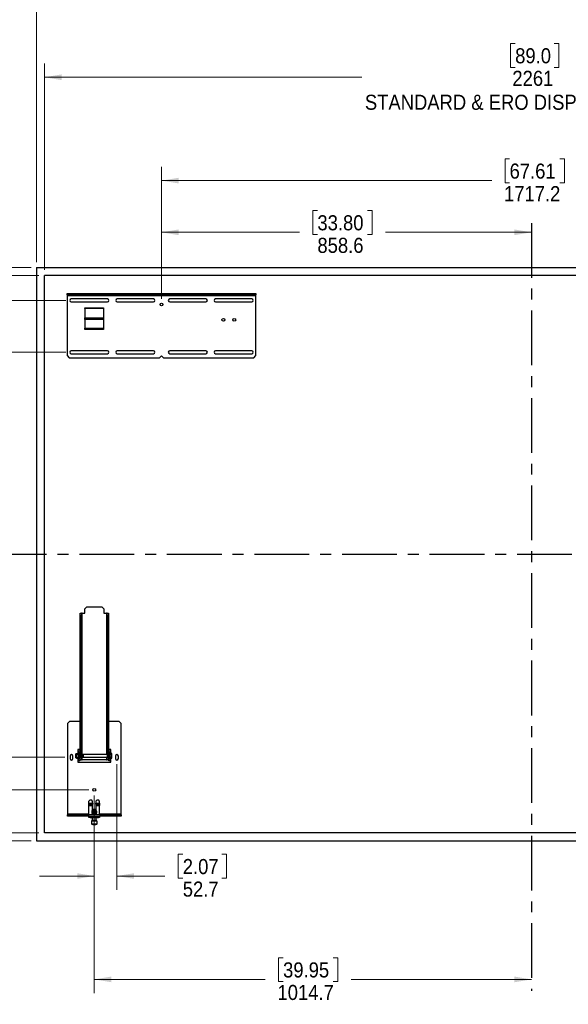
# Model space of a CAD drawing. Header units: millimetres. Extents: x 0 to 844, y -2 to 552.
# Tile 9 of 65: x 136 to 263, y 132 to 360. Entities that reach past the tile are written whole.
import ezdxf

# ---------------------------------------------------------------- set-up
doc = ezdxf.new("R2010")
doc.units = ezdxf.units.MM
doc.linetypes.add('CENTERX2', pattern=[20.32, 12.7, -2.54, 2.54, -2.54])
doc.styles.add('SLDTEXTSTYLE0', font='GOTHIC.TTF', dxfattribs={"width": 0.913})
doc.dimstyles.new('SLDDIMSTYLE0', dxfattribs={"dimtxt": 3.5, "dimasz": 3.9624, "dimexe": 0, "dimexo": 0.0625, "dimgap": 0.875, "dimtad": 0, "dimtih": 1, "dimtoh": 1, "dimdec": 0, "dimlfac": 10, "dimrnd": 1e-09, "dimzin": 12, "dimdsep": 46, "dimtxsty": 'SLDTEXTSTYLE0', "dimsah": 1, "dimcen": 0.09, "dimadec": 0, "dimazin": 3, "dimtfac": 1, "dimtdec": 3, "dimtofl": 0, "dimtmove": 0, "dimatfit": 3, "dimfxl": 1, "dimfrac": 2, "dimtolj": 1, "dimtzin": 12, "dimarcsym": 0})
doc.dimstyles.new('SLDDIMSTYLE1', dxfattribs={"dimtxt": 3.5, "dimasz": 3.9624, "dimexe": 0, "dimexo": 0.0625, "dimgap": 0.875, "dimtad": 0, "dimtih": 1, "dimtoh": 1, "dimdec": 0, "dimlfac": 10, "dimrnd": 1e-09, "dimzin": 12, "dimdsep": 46, "dimtxsty": 'SLDTEXTSTYLE0', "dimsah": 1, "dimcen": 0.09, "dimadec": 0, "dimazin": 3, "dimtfac": 1, "dimtdec": 0, "dimtofl": 0, "dimtmove": 0, "dimatfit": 3, "dimfxl": 1, "dimfrac": 2, "dimtolj": 1, "dimtzin": 12, "dimarcsym": 0})
doc.dimstyles.new('SLDDIMSTYLE2', dxfattribs={"dimtxt": 3.5, "dimasz": 3.9624, "dimexe": 0, "dimexo": 0.0625, "dimgap": 0.875, "dimtad": 0, "dimtih": 1, "dimtoh": 1, "dimdec": 1, "dimlfac": 10, "dimrnd": 1e-09, "dimzin": 12, "dimdsep": 46, "dimtxsty": 'SLDTEXTSTYLE0', "dimsah": 1, "dimcen": 0.09, "dimadec": 0, "dimazin": 3, "dimtfac": 1, "dimtdec": 1, "dimtofl": 0, "dimtmove": 0, "dimatfit": 3, "dimfxl": 1, "dimfrac": 2, "dimtolj": 1, "dimtzin": 12, "dimarcsym": 0})
doc.dimstyles.new('SLDDIMSTYLE4', dxfattribs={"dimtxt": 3.5, "dimasz": 3.9624, "dimexe": 0, "dimexo": 0.0625, "dimgap": 0.875, "dimtad": 0, "dimtih": 1, "dimtoh": 1, "dimdec": 1, "dimlfac": 10, "dimrnd": 1e-09, "dimzin": 12, "dimdsep": 46, "dimtxsty": 'SLDTEXTSTYLE0', "dimsah": 1, "dimcen": 0.09, "dimadec": 0, "dimazin": 3, "dimtfac": 1, "dimtdec": 1, "dimtmove": 0, "dimatfit": 0, "dimfxl": 1, "dimfrac": 2, "dimtolj": 1, "dimtzin": 12, "dimarcsym": 0})

# ---------------------------------------------------------------- blocks, each defined once
blk = doc.blocks.new('_D')
at = {"color": 7, "linetype": 'Continuous', "lineweight": 0}
for p, q in [((250.69, 354.86), (249.62, 354.86)), ((249.62, 354.86), (249.62, 349.3)), ((259.74, 354.86), (260.8, 354.86)), ((260.8, 354.86), (260.8, 349.3)), ((141.44, 302.29), (141.44, 350.22)), ((367.52, 302.29), (367.52, 350.22)), ((249.62, 349.3), (250.69, 349.3)), ((260.8, 349.3), (259.74, 349.3)), ((141.44, 347.04), (215.11, 347.04)), ((367.52, 347.04), (295.31, 347.04))]:
    blk.add_line(p, q, dxfattribs=at)
at = {"color": 7, "linetype": 'Continuous', "lineweight": 18}
for points in [[(141.44, 347.04), (145.41, 346.38), (145.41, 347.7)], [(367.52, 347.04), (363.56, 347.7), (363.56, 346.38)]]:
    blk.add_solid(points, dxfattribs=at)
at = {"color": 7, "linetype": 'Continuous', "lineweight": 18, "char_height": 3.5, "attachment_point": 1, "style": 'SLDTEXTSTYLE0'}
for s, insert in [('89.0', (250.69, 353.77)), ('2261', (250.04, 348.54)), ('STANDARD & ERO DISPLAY OUTLINE', (215.82, 342.98))]:
    blk.add_mtext(s, dxfattribs=dict(at, insert=insert))
blk = doc.blocks.new('_D_1')
at = {"color": 7, "linetype": 'Continuous', "lineweight": 0}
for p, q in [((250.69, 379.69), (249.62, 379.69)), ((249.62, 379.69), (249.62, 374.14)), ((259.74, 379.69), (260.81, 379.69)), ((260.81, 379.69), (260.81, 374.14)), ((139.62, 304.12), (139.62, 375.05)), ((369.35, 304.12), (369.35, 375.05)), ((249.62, 374.14), (250.69, 374.14)), ((260.81, 374.14), (259.74, 374.14)), ((139.62, 371.88), (227.05, 371.88)), ((369.35, 371.88), (283.38, 371.88))]:
    blk.add_line(p, q, dxfattribs=at)
at = {"color": 7, "linetype": 'Continuous', "lineweight": 18}
for points in [[(139.62, 371.88), (143.58, 371.22), (143.58, 372.54)], [(369.35, 371.88), (365.39, 372.54), (365.39, 371.22)]]:
    blk.add_solid(points, dxfattribs=at)
at = {"color": 7, "linetype": 'Continuous', "lineweight": 18, "char_height": 3.5, "attachment_point": 1, "style": 'SLDTEXTSTYLE0'}
for s, insert in [('90.4', (250.69, 378.61)), ('2297', (250.04, 373.37)), ('TOUCH DISPLAY OUTLINE', (227.76, 367.82))]:
    blk.add_mtext(s, dxfattribs=dict(at, insert=insert))
blk = doc.blocks.new('_D_2')
at = {"color": 7, "linetype": 'Continuous', "lineweight": 0}
for p, q in [((140.17, 301.02), (77.67, 301.02)), ((80.85, 301.02), (80.85, 249.19)), ((76.32, 248.48), (75.25, 248.48)), ((75.25, 248.48), (75.25, 242.92)), ((85.37, 248.48), (86.44, 248.48)), ((86.44, 248.48), (86.44, 242.92)), ((75.25, 242.92), (76.32, 242.92)), ((86.44, 242.92), (85.37, 242.92)), ((80.85, 171.61), (80.85, 221.01)), ((140.17, 171.61), (77.67, 171.61))]:
    blk.add_line(p, q, dxfattribs=at)
at = {"color": 7, "linetype": 'Continuous', "lineweight": 18}
for points in [[(80.85, 301.02), (80.19, 297.06), (81.51, 297.06)], [(80.85, 171.61), (81.51, 175.57), (80.19, 175.57)]]:
    blk.add_solid(points, dxfattribs=at)
at = {"color": 7, "linetype": 'Continuous', "lineweight": 18, "char_height": 3.5, "attachment_point": 1, "style": 'SLDTEXTSTYLE0'}
for s, insert in [('50.9', (76.32, 247.39)), ('1294', (75.67, 242.15)), ('STANDARD & ERO', (60.87, 236.6)), ('DISPLAY', (71.86, 231.04)), ('OUTLINE', (71.71, 225.48))]:
    blk.add_mtext(s, dxfattribs=dict(at, insert=insert))
blk = doc.blocks.new('_D_3')
at = {"color": 7, "linetype": 'Continuous', "lineweight": 0}
for p, q in [((138.35, 302.85), (43.41, 302.85)), ((46.59, 302.85), (46.59, 249.17)), ((42.06, 248.46), (41, 248.46)), ((41, 248.46), (41, 242.9)), ((51.11, 248.46), (52.18, 248.46)), ((52.18, 248.46), (52.18, 242.9)), ((41, 242.9), (42.06, 242.9)), ((52.18, 242.9), (51.11, 242.9)), ((46.59, 169.78), (46.59, 221)), ((138.35, 169.78), (43.41, 169.78))]:
    blk.add_line(p, q, dxfattribs=at)
at = {"color": 7, "linetype": 'Continuous', "lineweight": 18}
for points in [[(46.59, 302.85), (45.93, 298.89), (47.25, 298.89)], [(46.59, 169.78), (47.25, 173.74), (45.93, 173.74)]]:
    blk.add_solid(points, dxfattribs=at)
at = {"color": 7, "linetype": 'Continuous', "lineweight": 18, "char_height": 3.5, "attachment_point": 1, "style": 'SLDTEXTSTYLE0'}
for s, insert in [('52.4', (42.06, 247.37)), ('1331', (41.42, 242.14)), ('TOUCH', (38.55, 236.58)), ('DISPLAY', (37.6, 231.03)), ('OUTLINE', (37.46, 225.47))]:
    blk.add_mtext(s, dxfattribs=dict(at, insert=insert))
blk = doc.blocks.new('_D_4')
at = {"color": 7, "linetype": 'Continuous', "lineweight": 0}
for p, q in [((146.4, 295.24), (108.24, 295.24)), ((111.41, 295.24), (111.41, 273.26)), ((105.59, 272.55), (104.53, 272.55)), ((104.53, 272.55), (104.53, 266.99)), ((117.23, 272.55), (118.3, 272.55)), ((118.3, 272.55), (118.3, 266.99)), ((104.53, 266.99), (105.59, 266.99)), ((118.3, 266.99), (117.23, 266.99)), ((111.41, 236.31), (111.41, 261.75))]:
    blk.add_line(p, q, dxfattribs=at)
at = {"color": 7, "linetype": 'Continuous', "lineweight": 18}
for points in [[(111.41, 295.24), (110.75, 291.28), (112.07, 291.28)], [(111.41, 236.31), (112.07, 240.28), (110.75, 240.28)]]:
    blk.add_solid(points, dxfattribs=at)
at = {"color": 7, "linetype": 'Continuous', "lineweight": 18, "char_height": 3.5, "attachment_point": 1, "style": 'SLDTEXTSTYLE0'}
for s, insert in [('23.20', (105.59, 271.46)), ('589.3', (105.59, 266.22))]:
    blk.add_mtext(s, dxfattribs=dict(at, insert=insert))
blk = doc.blocks.new('_D_5')
at = {"color": 7, "linetype": 'Continuous', "lineweight": 0}
for p, q in [((111.41, 236.31), (111.41, 215.27)), ((105.59, 214.56), (104.53, 214.56)), ((104.53, 214.56), (104.53, 209)), ((117.23, 214.56), (118.3, 214.56)), ((118.3, 214.56), (118.3, 209)), ((104.53, 209), (105.59, 209)), ((118.3, 209), (117.23, 209)), ((111.41, 181.58), (111.41, 203.76)), ((151.74, 181.58), (108.24, 181.58))]:
    blk.add_line(p, q, dxfattribs=at)
at = {"color": 7, "linetype": 'Continuous', "lineweight": 18}
for points in [[(111.41, 236.31), (110.75, 232.35), (112.07, 232.35)], [(111.41, 181.58), (112.07, 185.55), (110.75, 185.55)]]:
    blk.add_solid(points, dxfattribs=at)
at = {"color": 7, "linetype": 'Continuous', "lineweight": 18, "char_height": 3.5, "attachment_point": 1, "style": 'SLDTEXTSTYLE0'}
for s, insert in [('21.55', (105.59, 213.47)), ('547.3', (105.59, 208.23))]:
    blk.add_mtext(s, dxfattribs=dict(at, insert=insert))
blk = doc.blocks.new('_D_6')
at = {"color": 7, "linetype": 'Continuous', "lineweight": 0}
for p, q in [((153.01, 180.31), (153.01, 134.41)), ((196.83, 142.63), (195.76, 142.63)), ((195.76, 142.63), (195.76, 137.07)), ((208.46, 142.63), (209.53, 142.63)), ((209.53, 142.63), (209.53, 137.07)), ((153.01, 137.59), (192.69, 137.59)), ((254.48, 137.59), (212.6, 137.59)), ((195.76, 137.07), (196.83, 137.07)), ((209.53, 137.07), (208.46, 137.07))]:
    blk.add_line(p, q, dxfattribs=at)
at = {"color": 7, "linetype": 'Continuous', "lineweight": 18}
for points in [[(153.01, 137.59), (156.98, 136.93), (156.98, 138.25)], [(254.48, 137.59), (250.52, 138.25), (250.52, 136.93)]]:
    blk.add_solid(points, dxfattribs=at)
at = {"color": 7, "linetype": 'Continuous', "lineweight": 18, "char_height": 3.5, "attachment_point": 1, "style": 'SLDTEXTSTYLE0'}
for s, insert in [('39.95', (196.83, 141.54)), ('1014.7', (195.53, 136.31))]:
    blk.add_mtext(s, dxfattribs=dict(at, insert=insert))
blk = doc.blocks.new('_D_8')
at = {"color": 7, "linetype": 'Continuous', "lineweight": 0}
for p, q in [((204.8, 316.08), (203.73, 316.08)), ((203.73, 316.08), (203.73, 310.53)), ((216.44, 316.08), (217.5, 316.08)), ((217.5, 316.08), (217.5, 310.53)), ((168.62, 295.56), (168.62, 314.22)), ((168.62, 311.04), (200.66, 311.04)), ((254.48, 311.04), (220.57, 311.04)), ((203.73, 310.53), (204.8, 310.53)), ((217.5, 310.53), (216.44, 310.53))]:
    blk.add_line(p, q, dxfattribs=at)
at = {"color": 7, "linetype": 'Continuous', "lineweight": 18}
for points in [[(168.62, 311.04), (172.59, 310.38), (172.59, 311.7)], [(254.48, 311.04), (250.52, 311.7), (250.52, 310.38)]]:
    blk.add_solid(points, dxfattribs=at)
at = {"color": 7, "linetype": 'Continuous', "lineweight": 18, "char_height": 3.5, "attachment_point": 1, "style": 'SLDTEXTSTYLE0'}
for s, insert in [('33.80', (204.8, 315)), ('858.6', (204.8, 309.76))]:
    blk.add_mtext(s, dxfattribs=dict(at, insert=insert))
blk = doc.blocks.new('_D_9')
at = {"color": 7, "linetype": 'Continuous', "lineweight": 0}
for p, q in [((107.73, 322.08), (106.66, 322.08)), ((106.66, 322.08), (106.66, 316.53)), ((116.78, 322.08), (117.85, 322.08)), ((117.85, 322.08), (117.85, 316.53)), ((106.66, 316.53), (107.73, 316.53)), ((117.85, 316.53), (116.78, 316.53)), ((122.34, 317.04), (128.69, 317.04)), ((128.69, 317.04), (128.69, 295.24)), ((146.4, 295.24), (125.51, 295.24)), ((146.4, 283.18), (125.51, 283.18)), ((128.69, 283.18), (128.69, 270.48))]:
    blk.add_line(p, q, dxfattribs=at)
at = {"color": 7, "linetype": 'Continuous', "lineweight": 18}
for points in [[(128.69, 295.24), (129.35, 299.2), (128.02, 299.2)], [(128.69, 283.18), (128.02, 279.21), (129.35, 279.21)]]:
    blk.add_solid(points, dxfattribs=at)
at = {"color": 7, "linetype": 'Continuous', "lineweight": 18, "char_height": 3.5, "attachment_point": 1, "style": 'SLDTEXTSTYLE0'}
for s, insert in [('4.75', (107.73, 321)), ('120.7', (106.44, 315.76))]:
    blk.add_mtext(s, dxfattribs=dict(at, insert=insert))
blk = doc.blocks.new('_D_10')
at = {"color": 7, "linetype": 'Continuous', "lineweight": 0}
for p, q in [((127.78, 189.15), (127.78, 201.85)), ((146.2, 189.15), (124.6, 189.15)), ((151.74, 181.58), (124.6, 181.58)), ((127.78, 161.59), (127.78, 181.58)), ((106.82, 166.63), (105.76, 166.63)), ((105.76, 166.63), (105.76, 161.07)), ((115.87, 166.63), (116.94, 166.63)), ((116.94, 166.63), (116.94, 161.07)), ((105.76, 161.07), (106.82, 161.07)), ((116.94, 161.07), (115.87, 161.07)), ((121.43, 161.59), (127.78, 161.59))]:
    blk.add_line(p, q, dxfattribs=at)
at = {"color": 7, "linetype": 'Continuous', "lineweight": 18}
for points in [[(127.78, 189.15), (128.44, 193.11), (127.12, 193.11)], [(127.78, 181.58), (127.12, 177.62), (128.44, 177.62)]]:
    blk.add_solid(points, dxfattribs=at)
at = {"color": 7, "linetype": 'Continuous', "lineweight": 18, "char_height": 3.5, "attachment_point": 1, "style": 'SLDTEXTSTYLE0'}
for s, insert in [('2.98', (106.82, 165.54)), ('75.7', (106.82, 160.31))]:
    blk.add_mtext(s, dxfattribs=dict(at, insert=insert))
blk = doc.blocks.new('_D_11')
at = {"color": 7, "linetype": 'Continuous', "lineweight": 0}
for p, q in [((158.28, 187.58), (158.28, 158.41)), ((153.01, 180.31), (153.01, 158.41)), ((173.55, 166.63), (172.49, 166.63)), ((172.49, 166.63), (172.49, 161.07)), ((182.6, 166.63), (183.67, 166.63)), ((183.67, 166.63), (183.67, 161.07)), ((153.01, 161.59), (140.31, 161.59)), ((158.28, 161.59), (169.42, 161.59)), ((172.49, 161.07), (173.55, 161.07)), ((183.67, 161.07), (182.6, 161.07))]:
    blk.add_line(p, q, dxfattribs=at)
at = {"color": 7, "linetype": 'Continuous', "lineweight": 18}
for points in [[(153.01, 161.59), (149.05, 162.25), (149.05, 160.93)], [(158.28, 161.59), (162.25, 160.93), (162.25, 162.25)]]:
    blk.add_solid(points, dxfattribs=at)
at = {"color": 7, "linetype": 'Continuous', "lineweight": 18, "char_height": 3.5, "attachment_point": 1, "style": 'SLDTEXTSTYLE0'}
for s, insert in [('2.07', (173.55, 165.54)), ('52.7', (173.55, 160.31))]:
    blk.add_mtext(s, dxfattribs=dict(at, insert=insert))
blk = doc.blocks.new('_D_12')
at = {"color": 7, "linetype": 'Continuous', "lineweight": 0}
for p, q in [((249.39, 328.08), (248.33, 328.08)), ((248.33, 328.08), (248.33, 322.53)), ((261.03, 328.08), (262.1, 328.08)), ((262.1, 328.08), (262.1, 322.53)), ((168.62, 295.56), (168.62, 326.22)), ((340.34, 295.56), (340.34, 326.22)), ((168.62, 323.04), (245.26, 323.04)), ((248.33, 322.53), (249.39, 322.53)), ((262.1, 322.53), (261.03, 322.53)), ((340.34, 323.04), (265.17, 323.04))]:
    blk.add_line(p, q, dxfattribs=at)
at = {"color": 7, "linetype": 'Continuous', "lineweight": 18}
for points in [[(168.62, 323.04), (172.59, 322.38), (172.59, 323.7)], [(340.34, 323.04), (336.38, 323.7), (336.38, 322.38)]]:
    blk.add_solid(points, dxfattribs=at)
at = {"color": 7, "linetype": 'Continuous', "lineweight": 18, "char_height": 3.5, "attachment_point": 1, "style": 'SLDTEXTSTYLE0'}
for s, insert in [('67.61', (249.39, 327)), ('1717.2', (248.1, 321.76))]:
    blk.add_mtext(s, dxfattribs=dict(at, insert=insert))

msp = doc.modelspace()

# ---------------------------------------------------------------- linework, layer by layer
at = {"color": 7, "linetype": 'CENTERX2', "lineweight": 25}
for p, q in [((254.484993, 313.193686), (254.484993, 134.94023)), ((108.920865, 236.314277), (383.941633, 236.314277))]:
    msp.add_line(p, q, dxfattribs=at)
at = {"color": 9, "linetype": 'Continuous', "lineweight": 25}
for p, q in [((139.615173, 302.849097), (369.354813, 302.849097)), ((139.615173, 302.849097), (139.615173, 169.779457)), ((367.524993, 301.019277), (141.444993, 301.019277)), ((141.444993, 171.609277), (141.444993, 301.019277)), ((367.524993, 171.609277), (141.444993, 171.609277)), ((139.615173, 169.779457), (369.354813, 169.779457))]:
    msp.add_line(p, q, dxfattribs=at)
at = {"color": 7, "linetype": 'Continuous', "lineweight": 25}
for p, q in [((146.717493, 296.511493), (146.717493, 296.815277)), ((146.717493, 296.815277), (147.217493, 296.815277)), ((147.217493, 296.511493), (146.717493, 296.511493)), ((146.717493, 296.511493), (146.717493, 296.359093)), ((146.717493, 296.359093), (190.532493, 296.359093)), ((146.717493, 296.359093), (146.717493, 282.406493)), ((147.217493, 296.815277), (147.217493, 296.511493)), ((147.217493, 296.815277), (190.032493, 296.815277)), ((147.217493, 296.511493), (190.032493, 296.511493)), ((156.069993, 295.571693), (147.669993, 295.571693)), ((147.669993, 294.911293), (156.069993, 294.911293)), ((166.719993, 295.571693), (158.319993, 295.571693)), ((158.319993, 294.911293), (166.719993, 294.911293)), ((178.929993, 295.571693), (170.529993, 295.571693)), ((170.529993, 294.911293), (178.929993, 294.911293)), ((189.579993, 295.571693), (181.179993, 295.571693)), ((181.179993, 294.911293), (189.579993, 294.911293)), ((190.032493, 296.511493), (190.032493, 296.815277)), ((190.032493, 296.815277), (190.532493, 296.815277)), ((190.532493, 296.511493), (190.032493, 296.511493)), ((190.532493, 296.815277), (190.532493, 296.511493)), ((190.532493, 296.359093), (190.532493, 296.511493)), ((190.532493, 282.406493), (190.532493, 296.359093)), ((150.843293, 293.525977), (155.186693, 293.525977)), ((150.843293, 293.367227), (150.843293, 293.525977)), ((155.186693, 293.367227), (150.843293, 293.367227)), ((150.843293, 293.367227), (150.843293, 291.20108)), ((155.186693, 293.525977), (155.186693, 293.367227)), ((155.186693, 293.367227), (155.186693, 291.20108)), ((150.843293, 291.20108), (155.186693, 291.20108)), ((150.843293, 290.815158), (150.843293, 291.20108)), ((155.186693, 290.815158), (150.843293, 290.815158)), ((150.843293, 290.815158), (150.843293, 288.745855)), ((155.186693, 291.20108), (155.186693, 290.815158)), ((155.186693, 290.815158), (155.186693, 288.745855)), ((150.843293, 288.745855), (155.186693, 288.745855)), ((150.843293, 288.496777), (150.843293, 288.745855)), ((155.186693, 288.496777), (150.843293, 288.496777)), ((155.186693, 288.745855), (155.186693, 288.496777)), ((156.069993, 283.506693), (147.669993, 283.506693)), ((166.719993, 283.506693), (158.319993, 283.506693)), ((178.929993, 283.506693), (170.529993, 283.506693)), ((189.579993, 283.506693), (181.179993, 283.506693)), ((146.717493, 282.406493), (147.217493, 281.906493)), ((147.217493, 281.906493), (168.157493, 281.906493)), ((147.669993, 282.846293), (156.069993, 282.846293)), ((158.319993, 282.846293), (166.719993, 282.846293)), ((168.624993, 282.373993), (168.157493, 281.906493)), ((169.092493, 281.906493), (168.624993, 282.373993)), ((169.092493, 281.906493), (190.032493, 281.906493)), ((170.529993, 282.846293), (178.929993, 282.846293)), ((181.179993, 282.846293), (189.579993, 282.846293)), ((190.032493, 281.906493), (190.532493, 282.406493)), ((151.292493, 224.097173), (150.792493, 223.597173)), ((151.292493, 224.097173), (154.737493, 224.097173)), ((155.237493, 223.597173), (154.737493, 224.097173)), ((149.736209, 222.597173), (150.039993, 222.597173)), ((149.736209, 222.097173), (149.736209, 222.597173)), ((150.039993, 222.097173), (149.736209, 222.097173)), ((149.736209, 189.843583), (149.736209, 222.097173)), ((150.039993, 222.597173), (150.039993, 222.097173)), ((150.192393, 222.597173), (150.039993, 222.597173)), ((150.039993, 189.097173), (150.039993, 222.097173)), ((150.192393, 222.597173), (150.792493, 222.597173)), ((150.792493, 222.597173), (150.792493, 223.597173)), ((155.237493, 223.597173), (155.237493, 222.597173)), ((155.237493, 222.597173), (155.837593, 222.597173)), ((155.989993, 222.597173), (155.837593, 222.597173)), ((155.989993, 222.097173), (155.989993, 222.597173)), ((155.989993, 222.597173), (156.293777, 222.597173)), ((156.293777, 222.097173), (155.989993, 222.097173)), ((155.989993, 222.097173), (155.989993, 189.097173)), ((156.293777, 222.597173), (156.293777, 222.097173)), ((156.293777, 222.097173), (156.293777, 189.097173)), ((147.264993, 197.467173), (146.764993, 196.967173)), ((146.764993, 196.967173), (146.764993, 175.923357)), ((149.736209, 197.467173), (147.264993, 197.467173)), ((158.764993, 197.467173), (156.293777, 197.467173)), ((159.264993, 196.967173), (158.764993, 197.467173)), ((159.264993, 175.923357), (159.264993, 196.967173)), ((148.728609, 189.760887), (148.701377, 189.750975)), ((148.701377, 189.243371), (148.701377, 189.750975)), ((148.728609, 189.497173), (148.728609, 189.947173)), ((148.878609, 189.997173), (148.778609, 189.997173)), ((148.923267, 190.074523), (148.878609, 189.997173)), ((148.878609, 189.930186), (148.878609, 189.997173)), ((148.878609, 189.497173), (148.878609, 189.930186)), ((148.923267, 189.785848), (148.878609, 189.930186)), ((148.923267, 190.074523), (149.28395, 190.074523)), ((148.923267, 189.785848), (149.28395, 189.785848)), ((149.736209, 190.967173), (149.176209, 190.967173)), ((149.176209, 190.967173), (149.176209, 190.667173)), ((149.328609, 190.667173), (149.176209, 190.667173)), ((149.328609, 189.997173), (149.28395, 190.074523)), ((149.28395, 190.074523), (149.328609, 189.930186)), ((149.328609, 190.167173), (149.328609, 190.667173)), ((149.328609, 190.667173), (149.632393, 190.667173)), ((149.632393, 190.167173), (149.328609, 190.167173)), ((149.328609, 188.827173), (149.328609, 190.167173)), ((149.632393, 190.667173), (149.632393, 190.167173)), ((149.632393, 188.827173), (149.632393, 190.167173)), ((149.736209, 190.147173), (149.632393, 190.147173)), ((149.736209, 189.843583), (149.736209, 189.497173)), ((150.064038, 189.755085), (150.039993, 189.751078)), ((150.039993, 189.747287), (150.124664, 189.239261)), ((150.079805, 189.797173), (150.064038, 189.755085)), ((150.064038, 189.755085), (150.149324, 189.243371)), ((150.102065, 189.797173), (150.080075, 189.797173)), ((150.139378, 189.750975), (150.101347, 189.797173)), ((150.164038, 189.755085), (150.139378, 189.750975)), ((150.139378, 189.750975), (150.224664, 189.239261)), ((150.179805, 189.797173), (150.164038, 189.755085)), ((150.164038, 189.755085), (150.249324, 189.243371)), ((150.202065, 189.797173), (150.180075, 189.797173)), ((150.239378, 189.750975), (150.201347, 189.797173)), ((150.264038, 189.755085), (150.239378, 189.750975)), ((150.239378, 189.750975), (150.324664, 189.239261)), ((150.279805, 189.797173), (150.264038, 189.755085)), ((150.264038, 189.755085), (150.349324, 189.243371)), ((150.302056, 189.797173), (150.280075, 189.797173)), ((150.339378, 189.750975), (150.301347, 189.797173)), ((150.364038, 189.755085), (150.339378, 189.750975)), ((150.339378, 189.750975), (150.424664, 189.239261)), ((150.379805, 189.797173), (150.364038, 189.755085)), ((150.364038, 189.755085), (150.449324, 189.243371)), ((155.989993, 189.797173), (150.380146, 189.797173)), ((156.853777, 190.967173), (156.293777, 190.967173)), ((156.397593, 189.797173), (156.293777, 189.797173)), ((156.397593, 190.667173), (156.701377, 190.667173)), ((156.397593, 190.167173), (156.397593, 190.667173)), ((156.701377, 190.167173), (156.397593, 190.167173)), ((156.397593, 188.827173), (156.397593, 190.167173)), ((156.701377, 190.667173), (156.701377, 190.167173)), ((156.853777, 190.667173), (156.701377, 190.667173)), ((156.701377, 188.827173), (156.701377, 190.167173)), ((157.056036, 190.069406), (156.701377, 190.069406)), ((157.056036, 190.069335), (156.701377, 190.069335)), ((156.701377, 189.791036), (157.056036, 189.791036)), ((157.056036, 189.775472), (156.701377, 189.775472)), ((156.853777, 190.667173), (156.853777, 190.967173)), ((157.101377, 189.972173), (157.056036, 190.069406)), ((157.056036, 189.775472), (157.056036, 189.791036)), ((157.101377, 189.022173), (157.101377, 189.972173)), ((147.415793, 189.448277), (147.415793, 189.203477)), ((147.415793, 189.203477), (147.470993, 189.148277)), ((147.470993, 189.148277), (147.415793, 189.093077)), ((147.415793, 189.093077), (147.415793, 188.848277)), ((148.020993, 189.148277), (148.076193, 189.203477)), ((148.076193, 189.093077), (148.020993, 189.148277)), ((148.076193, 189.203477), (148.076193, 189.448277)), ((148.076193, 188.848277), (148.076193, 189.093077)), ((148.701377, 189.243371), (148.721762, 189.235951)), ((148.715235, 189.447901), (148.728609, 189.36766)), ((148.715235, 189.295832), (148.724664, 189.239261)), ((148.724269, 189.238208), (148.724664, 189.239261)), ((148.728609, 189.047173), (148.728609, 189.497173)), ((148.778609, 188.997173), (148.878609, 188.997173)), ((148.878609, 189.06416), (148.878609, 189.497173)), ((148.878609, 188.997173), (148.878609, 189.06416)), ((148.923267, 188.919823), (148.878609, 189.06416)), ((148.878609, 188.997173), (148.923267, 188.919823)), ((148.923267, 189.208498), (149.28395, 189.208498)), ((148.923267, 188.919823), (149.28395, 188.919823)), ((149.176209, 188.327173), (149.328609, 188.327173)), ((149.176209, 188.327173), (149.176209, 188.027173)), ((149.176209, 188.027173), (156.853777, 188.027173)), ((149.28395, 189.208498), (149.328609, 189.06416)), ((149.28395, 188.919823), (149.328609, 188.997173)), ((149.328609, 188.827173), (149.632393, 188.827173)), ((149.328609, 188.327173), (149.328609, 188.827173)), ((149.632393, 188.327173), (149.328609, 188.327173)), ((149.632393, 188.847173), (149.736209, 188.847173)), ((149.632393, 188.827173), (149.632393, 188.327173)), ((149.736209, 189.497173), (149.736209, 189.150763)), ((149.736209, 189.097173), (149.736209, 189.150763)), ((149.736209, 189.097173), (150.039993, 189.097173)), ((149.736209, 188.597173), (149.736209, 189.097173)), ((150.039993, 188.597173), (149.736209, 188.597173)), ((150.039993, 189.299356), (150.049324, 189.243371)), ((150.039993, 189.241816), (150.049324, 189.243371)), ((150.039993, 189.097173), (150.039993, 188.597173)), ((150.039993, 188.597173), (150.192393, 188.597173)), ((150.049324, 189.243371), (150.087355, 189.197173)), ((150.086844, 189.197173), (150.10826, 189.197173)), ((150.108896, 189.197173), (150.124664, 189.239261)), ((150.124664, 189.239261), (150.149324, 189.243371)), ((150.149324, 189.243371), (150.187355, 189.197173)), ((150.186844, 189.197173), (150.20826, 189.197173)), ((155.837593, 188.597173), (150.192393, 188.597173)), ((150.208896, 189.197173), (150.224664, 189.239261)), ((150.224664, 189.239261), (150.249324, 189.243371)), ((150.249324, 189.243371), (150.287355, 189.197173)), ((150.286844, 189.197173), (150.30826, 189.197173)), ((150.308896, 189.197173), (150.324664, 189.239261)), ((150.324664, 189.239261), (150.349324, 189.243371)), ((150.349324, 189.243371), (150.387355, 189.197173)), ((150.386844, 189.197173), (150.408256, 189.197173)), ((150.408896, 189.197173), (150.424664, 189.239261)), ((150.424664, 189.239261), (150.449324, 189.243371)), ((150.449324, 189.243371), (150.487355, 189.197173)), ((150.486919, 189.197173), (155.989993, 189.197173)), ((155.837593, 188.597173), (155.989993, 188.597173)), ((155.989993, 189.097173), (156.293777, 189.097173)), ((155.989993, 188.597173), (155.989993, 189.097173)), ((156.293777, 188.597173), (155.989993, 188.597173)), ((156.293777, 189.197173), (156.397593, 189.197173)), ((156.293777, 189.097173), (156.293777, 188.597173)), ((156.397593, 188.827173), (156.701377, 188.827173)), ((156.397593, 188.327173), (156.397593, 188.827173)), ((156.701377, 188.327173), (156.397593, 188.327173)), ((156.701377, 189.218874), (157.056036, 189.218874)), ((157.056036, 189.20331), (156.701377, 189.20331)), ((156.701377, 188.925011), (157.056036, 188.925011)), ((156.701377, 188.92494), (157.056036, 188.92494)), ((156.701377, 188.827173), (156.701377, 188.327173)), ((156.701377, 188.327173), (156.853777, 188.327173)), ((156.853777, 188.027173), (156.853777, 188.327173)), ((157.056036, 189.20331), (157.056036, 189.218874)), ((157.056036, 188.92494), (157.101377, 189.022173)), ((157.953793, 189.448277), (157.953793, 189.203477)), ((157.953793, 189.203477), (158.008993, 189.148277)), ((158.008993, 189.148277), (157.953793, 189.093077)), ((157.953793, 189.093077), (157.953793, 188.848277)), ((158.558993, 189.148277), (158.614193, 189.203477)), ((158.614193, 189.093077), (158.558993, 189.148277)), ((158.614193, 189.203477), (158.614193, 189.448277)), ((158.614193, 188.848277), (158.614193, 189.093077)), ((152.064993, 179.251489), (151.764993, 178.951489)), ((151.764993, 178.490785), (151.764993, 178.951489)), ((151.764993, 178.490785), (152.639993, 178.490785)), ((151.764993, 178.235836), (151.764993, 178.490785)), ((152.064993, 179.251489), (152.339993, 179.251489)), ((152.639993, 178.951489), (152.339993, 179.251489)), ((152.639993, 178.490785), (152.639993, 178.951489)), ((152.639993, 178.490785), (152.639993, 178.235836)), ((153.689993, 179.251489), (153.389993, 178.951489)), ((153.389993, 178.951489), (153.389993, 178.490785)), ((153.389993, 178.490785), (154.264993, 178.490785)), ((153.389993, 178.235836), (153.389993, 178.490785)), ((153.689993, 179.251489), (153.964993, 179.251489)), ((154.264993, 178.951489), (153.964993, 179.251489)), ((154.264993, 178.490785), (154.264993, 178.951489)), ((154.264993, 178.490785), (154.264993, 178.235836)), ((152.639993, 178.235836), (151.764993, 178.235836)), ((151.764993, 178.019226), (151.764993, 178.235836)), ((151.764993, 178.019226), (152.639993, 178.019226)), ((151.764993, 177.952143), (151.764993, 178.019226)), ((151.764993, 177.952143), (152.639993, 177.952143)), ((151.764993, 175.770957), (151.764993, 177.952143)), ((152.639993, 178.019226), (152.639993, 178.235836)), ((152.639993, 177.952143), (152.639993, 178.019226)), ((152.639993, 176.941732), (152.639993, 177.952143)), ((152.820209, 176.516877), (152.991743, 176.496607)), ((152.820209, 176.429837), (152.991743, 176.450107)), ((152.991743, 176.496607), (152.968805, 176.519545)), ((152.968805, 176.427169), (152.991743, 176.450107)), ((152.971473, 176.668141), (152.991743, 176.496607)), ((152.971473, 176.278574), (152.991743, 176.450107)), ((152.991743, 176.496607), (152.991743, 176.450107)), ((152.991743, 176.496607), (153.038243, 176.496607)), ((153.038243, 176.450107), (152.991743, 176.450107)), ((153.058513, 176.668141), (153.038243, 176.496607)), ((153.06118, 176.519545), (153.038243, 176.496607)), ((153.209776, 176.516877), (153.038243, 176.496607)), ((153.038243, 176.450107), (153.038243, 176.496607)), ((153.058513, 176.278574), (153.038243, 176.450107)), ((153.038243, 176.450107), (153.06118, 176.427169)), ((153.209776, 176.429837), (153.038243, 176.450107)), ((154.264993, 178.235836), (153.389993, 178.235836)), ((153.389993, 178.235836), (153.389993, 178.019226)), ((153.389993, 178.019226), (154.264993, 178.019226)), ((153.389993, 178.019226), (153.389993, 177.952143)), ((153.389993, 177.952143), (154.264993, 177.952143)), ((153.389993, 177.952143), (153.389993, 176.941732)), ((154.264993, 178.235836), (154.264993, 178.019226)), ((154.264993, 178.019226), (154.264993, 177.952143)), ((154.264993, 175.770957), (154.264993, 177.952143)), ((146.764993, 175.923357), (146.764993, 175.770957)), ((151.664993, 175.923357), (146.764993, 175.923357)), ((146.764993, 175.467173), (146.764993, 175.770957)), ((146.764993, 175.770957), (147.264993, 175.770957)), ((147.264993, 175.467173), (146.764993, 175.467173)), ((147.264993, 175.770957), (147.264993, 175.467173)), ((158.764993, 175.770957), (147.264993, 175.770957)), ((151.793209, 175.467173), (147.264993, 175.467173)), ((151.664993, 175.770957), (151.664993, 175.923357)), ((151.764993, 175.923357), (151.664993, 175.923357)), ((151.764993, 175.201489), (151.764993, 175.467173)), ((152.064993, 175.201489), (151.764993, 175.201489)), ((151.793209, 175.467173), (152.064993, 175.467173)), ((152.064993, 175.467173), (152.064993, 175.201489)), ((152.064993, 175.467173), (153.964993, 175.467173)), ((152.064993, 175.201489), (153.964993, 175.201489)), ((152.394643, 174.364489), (152.361993, 174.331839)), ((152.361993, 174.331839), (152.361993, 173.681439)), ((152.411798, 174.331839), (152.361993, 174.331839)), ((153.635343, 174.364489), (152.394643, 174.364489)), ((153.667993, 174.331839), (152.411798, 174.331839)), ((152.492593, 175.201489), (152.557893, 175.120189)), ((152.557893, 175.120189), (152.557893, 174.495089)), ((152.592757, 175.120189), (152.557893, 175.120189)), ((153.472093, 175.120189), (152.592757, 175.120189)), ((152.654993, 175.970957), (152.619993, 175.935957)), ((152.619993, 175.935957), (152.619993, 175.770957)), ((153.014993, 175.935957), (152.619993, 175.935957)), ((152.654993, 175.970957), (153.014993, 175.970957)), ((153.014993, 175.970957), (153.374993, 175.970957)), ((153.409993, 175.935957), (153.014993, 175.935957)), ((153.409993, 175.935957), (153.374993, 175.970957)), ((153.409993, 175.770957), (153.409993, 175.935957)), ((153.472093, 175.120189), (153.537393, 175.201489)), ((153.472093, 174.495089), (153.472093, 175.120189)), ((153.667993, 174.331839), (153.635343, 174.364489)), ((153.667993, 173.681439), (153.667993, 174.331839)), ((153.964993, 175.201489), (153.964993, 175.467173)), ((153.964993, 175.467173), (154.236777, 175.467173)), ((154.264993, 175.201489), (153.964993, 175.201489)), ((158.764993, 175.467173), (154.236777, 175.467173)), ((154.364993, 175.923357), (154.264993, 175.923357)), ((154.264993, 175.467173), (154.264993, 175.201489)), ((159.264993, 175.923357), (154.364993, 175.923357)), ((154.364993, 175.923357), (154.364993, 175.770957)), ((158.764993, 175.467173), (158.764993, 175.770957)), ((158.764993, 175.770957), (159.264993, 175.770957)), ((159.264993, 175.467173), (158.764993, 175.467173)), ((159.264993, 175.770957), (159.264993, 175.923357)), ((159.264993, 175.770957), (159.264993, 175.467173)), ((152.361993, 173.681439), (152.427293, 173.616139)), ((152.361993, 173.681439), (152.411798, 173.681439)), ((152.411798, 173.681439), (153.667993, 173.681439)), ((152.427293, 173.616139), (152.472118, 173.616139)), ((152.472118, 173.616139), (153.602693, 173.616139)), ((152.639518, 173.616139), (152.655843, 173.575489)), ((152.648439, 173.616139), (152.663752, 173.575489)), ((152.655843, 173.575489), (152.663752, 173.575489)), ((152.713779, 173.575489), (152.663752, 173.575489)), ((152.713779, 173.575489), (152.698465, 173.616139)), ((152.713779, 173.575489), (153.374143, 173.575489)), ((153.374143, 173.575489), (153.390468, 173.616139)), ((153.602693, 173.616139), (153.667993, 173.681439))]:
    msp.add_line(p, q, dxfattribs=at)
at = {"color": 8, "linetype": 'Continuous', "lineweight": 25}
for p, q in [((150.192393, 189.797173), (150.192393, 222.597173)), ((155.837593, 222.597173), (155.837593, 189.797173)), ((148.778609, 189.997173), (148.778609, 189.497173)), ((149.176209, 190.667173), (149.176209, 190.074523)), ((156.853777, 190.069406), (156.853777, 190.667173)), ((148.778609, 189.497173), (148.778609, 188.997173)), ((149.176209, 188.919823), (149.176209, 188.327173)), ((150.192393, 188.597173), (150.192393, 189.197173)), ((155.837593, 189.197173), (155.837593, 188.597173)), ((156.853777, 188.327173), (156.853777, 188.92494))]:
    msp.add_line(p, q, dxfattribs=at)
at = {"color": 7, "linetype": 'Continuous', "lineweight": 25}
for centre, radius in [((168.624993, 294.288993), 0.3302), ((182.964993, 290.719277), 0.33), ((185.504993, 290.719277), 0.33), ((153.014993, 181.583277), 0.3302), ((153.014993, 176.473357), 0.4), ((153.014993, 176.473357), 0.380066)]:
    msp.add_circle(centre, radius, dxfattribs=at)
for centre, radius, start, end in [((147.669993, 295.241493), 0.3302, 90, 270), ((156.069993, 295.241493), 0.3302, 270, 90), ((158.319993, 295.241493), 0.3302, 90, 270), ((166.719993, 295.241493), 0.3302, 270, 90), ((170.529993, 295.241493), 0.3302, 90, 270), ((178.929993, 295.241493), 0.3302, 270, 90), ((181.179993, 295.241493), 0.3302, 90, 270), ((189.579993, 295.241493), 0.3302, 270, 90), ((147.669993, 283.176493), 0.3302, 90, 270), ((156.069993, 283.176493), 0.3302, 270, 90), ((158.319993, 283.176493), 0.3302, 90, 270), ((166.719993, 283.176493), 0.3302, 270, 90), ((170.529993, 283.176493), 0.3302, 90, 270), ((178.929993, 283.176493), 0.3302, 270, 90), ((181.179993, 283.176493), 0.3302, 90, 270), ((189.579993, 283.176493), 0.3302, 270, 90), ((147.745993, 189.448277), 0.3302, 0, 180), ((148.778609, 189.947173), 0.05, 90, 180), ((158.283993, 189.448277), 0.3302, 0, 180), ((147.745993, 188.848277), 0.3302, 180, 0), ((148.778609, 189.047173), 0.05, 180, 270), ((158.283993, 188.848277), 0.3302, 180, 0), ((153.014993, 176.473357), 0.6, 112.52267359, 236.85958832), ((153.014993, 176.473357), 0.6, 303.14041168, 112.52267359), ((153.785928, 176.473357), 0.966699, 177.41970807, 182.58029193), ((153.011148, 170.020845), 6.498838, 90.37331132, 91.68361744), ((153.011148, 182.925869), 6.498838, 268.31638256, 269.62668868), ((159.467505, 176.477202), 6.498838, 178.31638256, 179.62668868), ((159.467505, 176.469512), 6.498838, 180.37331132, 181.68361744), ((153.014993, 175.702422), 0.966699, 87.41970807, 92.58029193), ((153.014993, 177.244292), 0.966699, 267.41970807, 272.58029193), ((146.562481, 176.477202), 6.498838, 0.37331132, 1.68361744), ((146.562481, 176.469512), 6.498838, 358.31638256, 359.62668868), ((153.018837, 170.020845), 6.498838, 88.31638256, 89.62668868), ((153.018837, 182.925869), 6.498838, 270.37331132, 271.68361744), ((152.244058, 176.473357), 0.966699, 357.41970807, 2.58029193), ((152.525243, 174.364489), 0.1306, 90, 180), ((153.504743, 174.364489), 0.1306, 0, 90)]:
    msp.add_arc(centre, radius, start, end, dxfattribs=at)
for points, knots in [([(148.878609, 189.930186), (148.878653, 189.933608), (148.879289, 189.982349), (148.902078, 190.030113), (148.923267, 190.074523)], [0, 0, 0, 0, 0.0702005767, 1, 1, 1, 1]), ([(148.878609, 189.497173), (148.87903, 189.518112), (148.880994, 189.615774), (148.904668, 189.711022), (148.923267, 189.785848)], [0, 0, 0, 0, 0.2144014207, 1, 1, 1, 1]), ([(149.328609, 189.930186), (149.328564, 189.926764), (149.327929, 189.878023), (149.30514, 189.830259), (149.28395, 189.785848)], [0, 0, 0, 0, 0.0702005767, 1, 1, 1, 1]), ([(149.28395, 189.785848), (149.302549, 189.711022), (149.326224, 189.615774), (149.328188, 189.518112), (149.328609, 189.497173)], [0, 0, 0, 0, 0.7855985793, 1, 1, 1, 1]), ([(150.080075, 189.795514), (150.079987, 189.796053), (150.079118, 189.801402), (150.082611, 189.779871), (150.090675, 189.730659), (150.103779, 189.652243), (150.120165, 189.556951), (150.13853, 189.453745), (150.156749, 189.355043), (150.172669, 189.271739), (150.18324, 189.217839), (150.187996, 189.193946), (150.187003, 189.198946), (150.186844, 189.199749)], [0, 0, 0, 0, 0.0117933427, 0.1170710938, 0.2224164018, 0.3286020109, 0.4361383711, 0.5450864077, 0.6549401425, 0.7646769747, 0.8731268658, 0.9796367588, 1, 1, 1, 1]), ([(150.20826, 189.201088), (150.208306, 189.200809), (150.208424, 189.200087), (150.202543, 189.236229), (150.191816, 189.301088), (150.176863, 189.389353), (150.159243, 189.490091), (150.140673, 189.592515), (150.123321, 189.68479), (150.109918, 189.753933), (150.102125, 189.79327), (150.102082, 189.793476), (150.102065, 189.793559)], [0, 0, 0, 0, 0.0659352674, 0.1711132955, 0.2767745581, 0.3835832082, 0.4918393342, 0.601320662, 0.7112333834, 0.8204096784, 0.9278565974, 1, 1, 1, 1]), ([(150.180079, 189.795493), (150.17999, 189.79604), (150.179117, 189.801405), (150.18261, 189.779877), (150.190676, 189.730657), (150.203779, 189.652243), (150.220165, 189.556951), (150.23853, 189.453745), (150.25675, 189.355042), (150.272669, 189.271741), (150.283241, 189.217832), (150.287997, 189.19394), (150.287001, 189.198957), (150.286839, 189.199769)], [0, 0, 0, 0, 0.0119611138, 0.1171982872, 0.2225029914, 0.3286476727, 0.4361425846, 0.5450486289, 0.6548600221, 0.7645545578, 0.8729626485, 0.9794314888, 1, 1, 1, 1]), ([(150.30826, 189.201093), (150.308305, 189.200816), (150.308422, 189.200098), (150.302542, 189.236231), (150.291816, 189.301087), (150.276863, 189.389353), (150.259243, 189.490091), (150.240673, 189.592515), (150.223321, 189.684791), (150.209919, 189.75393), (150.202128, 189.793254), (150.202084, 189.793464), (150.202067, 189.793548)], [0, 0, 0, 0, 0.0658269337, 0.1710373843, 0.2767312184, 0.3835727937, 0.4918622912, 0.601377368, 0.7113239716, 0.8205339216, 0.9280139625, 1, 1, 1, 1]), ([(150.280075, 189.795514), (150.279987, 189.796053), (150.279118, 189.801402), (150.282611, 189.779871), (150.290675, 189.730659), (150.303779, 189.652243), (150.320165, 189.556951), (150.33853, 189.453745), (150.356749, 189.355043), (150.372669, 189.271739), (150.38324, 189.217839), (150.387996, 189.193946), (150.387003, 189.198946), (150.386844, 189.199749)], [0, 0, 0, 0, 0.0117933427, 0.1170710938, 0.2224164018, 0.3286020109, 0.4361383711, 0.5450864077, 0.6549401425, 0.7646769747, 0.8731268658, 0.9796367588, 1, 1, 1, 1]), ([(150.408255, 189.201121), (150.408306, 189.200807), (150.408441, 189.199984), (150.4026, 189.235877), (150.391908, 189.300539), (150.376978, 189.388684), (150.359372, 189.489368), (150.3408, 189.591824), (150.323432, 189.684211), (150.309994, 189.753548), (150.302152, 189.793133), (150.302085, 189.793459), (150.302058, 189.793591)], [0, 0, 0, 0, 0.0650970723, 0.17030689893, 0.27599466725, 0.3828265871, 0.49110600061, 0.60061456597, 0.71056191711, 0.81978096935, 0.92727477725, 1, 1, 1, 1]), ([(150.380146, 189.79508), (150.380037, 189.79575), (150.379187, 189.800978), (150.382804, 189.77868), (150.391065, 189.7283), (150.404302, 189.649153), (150.420786, 189.5534), (150.439185, 189.450135), (150.457357, 189.351813), (150.473154, 189.269241), (150.483496, 189.216547), (150.488081, 189.193515), (150.487057, 189.198673), (150.486919, 189.199371)], [0, 0, 0, 0, 0.0154797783, 0.1207464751, 0.2261098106, 0.3323369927, 0.4399256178, 0.548918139, 0.658788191, 0.7684995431, 0.8768881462, 0.9833311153, 1, 1, 1, 1]), ([(157.056036, 189.791036), (157.06892, 189.824939), (157.095075, 189.893764), (157.08866, 189.988206), (157.065354, 190.046164), (157.056036, 190.069335)], [0, 0, 0, 0, 0.368160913, 0.7473960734, 1, 1, 1, 1]), ([(157.056036, 189.218874), (157.06323, 189.253304), (157.096972, 189.414785), (157.092485, 189.606355), (157.060592, 189.754334), (157.056036, 189.775472)], [0, 0, 0, 0, 0.1884939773, 0.8840791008, 1, 1, 1, 1]), ([(148.715235, 189.447901), (148.714905, 189.420263), (148.714232, 189.364047), (148.714899, 189.317009), (148.715217, 189.296998), (148.715235, 189.295832)], [0, 0, 0, 0, 0.4766650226, 0.9695184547, 1, 1, 1, 1]), ([(148.728609, 189.38934), (148.726617, 189.397842), (148.722281, 189.416353), (148.717708, 189.436829), (148.715235, 189.447901)], [0, 0, 0, 0, 0.4592936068, 1, 1, 1, 1]), ([(148.715235, 189.295832), (148.716374, 189.287255), (148.719766, 189.261718), (148.722928, 189.237671), (148.722824, 189.238464), (148.722785, 189.238761)], [0, 0, 0, 0, 0.2399579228, 0.7144117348, 1, 1, 1, 1]), ([(148.923267, 189.208498), (148.918281, 189.226228), (148.891862, 189.320176), (148.884545, 189.417896), (148.878609, 189.497173)], [0, 0, 0, 0, 0.1887270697, 1, 1, 1, 1]), ([(148.878609, 189.06416), (148.878653, 189.067582), (148.879289, 189.116323), (148.902078, 189.164087), (148.923267, 189.208498)], [0, 0, 0, 0, 0.0702005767, 1, 1, 1, 1]), ([(149.328609, 189.497173), (149.322673, 189.417896), (149.315356, 189.320176), (149.288937, 189.226228), (149.28395, 189.208498)], [0, 0, 0, 0, 0.8112729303, 1, 1, 1, 1]), ([(149.328609, 189.06416), (149.328564, 189.060739), (149.327929, 189.011998), (149.30514, 188.964234), (149.28395, 188.919823)], [0, 0, 0, 0, 0.0702005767, 1, 1, 1, 1]), ([(150.10826, 189.201093), (150.108305, 189.200816), (150.108423, 189.200095), (150.102539, 189.23625), (150.091827, 189.301017), (150.076824, 189.389621), (150.059394, 189.48907), (150.046224, 189.562322), (150.040297, 189.593906), (150.039993, 189.595529)], [0, 0, 0, 0, 0.10839140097, 0.28163216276, 0.45566886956, 0.63159546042, 0.80990621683, 0.99023502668, 1, 1, 1, 1]), ([(150.039993, 189.446439), (150.045568, 189.416), (150.057243, 189.352264), (150.07266, 189.271839), (150.083243, 189.217805), (150.087997, 189.193941), (150.087001, 189.198957), (150.086839, 189.199769)], [0, 0, 0, 0, 0.2251294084, 0.4714036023, 0.71478961, 0.9538218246, 1, 1, 1, 1]), ([(157.056036, 188.925011), (157.06892, 188.958914), (157.095075, 189.027738), (157.08866, 189.122181), (157.065354, 189.180139), (157.056036, 189.20331)], [0, 0, 0, 0, 0.368160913, 0.7473960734, 1, 1, 1, 1]), ([(153.504224, 174.495089), (153.502864, 174.495089), (153.500036, 174.495089), (153.470484, 174.495089), (153.422833, 174.495089), (153.340026, 174.495089), (153.207139, 174.495089), (153.051163, 174.495089), (152.92318, 174.495089), (152.826335, 174.495089), (152.737935, 174.495089), (152.637834, 174.495089), (152.592237, 174.495089), (152.562597, 174.495089)], [0, 0, 0, 0, 0.06951749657, 0.14458807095, 0.21965864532, 0.29316921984, 0.42972538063, 0.56628154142, 0.63979211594, 0.71486269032, 0.78993326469, 0.86344383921, 1, 1, 1, 1])]:
    msp.add_open_spline(points, degree=3, knots=knots, dxfattribs=at)

# ---------------------------------------------------------------- dimensions: what is measured, and where the dimension line sits
at = {"color": 7, "linetype": 'Continuous', "lineweight": 18}
for base, p1, p2, text, dimstyle, picture, middle in [((369.354813, 371.875443), (139.615173, 302.849097), (369.354813, 302.849097), '<>\\PTOUCH DISPLAY OUTLINE', 'SLDDIMSTYLE1', '_D_1', (255.216964, 371.875443)), ((367.524993, 347.040623), (141.444993, 301.019277), (367.524993, 301.019277), '<>\\PSTANDARD & ERO DISPLAY OUTLINE', 'SLDDIMSTYLE0', '_D', (255.211644, 347.040623))]:
    dim = msp.add_linear_dim(base=base, p1=p1, p2=p2, text=text, dimstyle=dimstyle, dxfattribs=at)
    dim.commit()
    dim.dimension.update_dxf_attribs({"geometry": picture, "text_midpoint": middle, "dimtype": 160})
for base, p1, p2, dimstyle, picture, middle in [((340.344993, 323.040623), (168.624993, 294.288993), (340.344993, 294.288993), 'SLDDIMSTYLE2', '_D_12', (255.211644, 323.040623)), ((254.484993, 311.040623), (168.624993, 294.288993), (254.484993, 313.193686), 'SLDDIMSTYLE2', '_D_8', (210.617674, 311.040623)), ((158.283993, 161.587931), (153.014993, 181.583277), (158.283993, 188.848277), 'SLDDIMSTYLE4', '_D_11', (178.078328, 161.587931)), ((254.484993, 137.587931), (153.014993, 181.583277), (254.484993, 134.94023), 'SLDDIMSTYLE2', '_D_6', (202.644661, 137.587931))]:
    dim = msp.add_linear_dim(base=base, p1=p1, p2=p2, dimstyle=dimstyle, dxfattribs=at)
    dim.commit()
    dim.dimension.update_dxf_attribs({"geometry": picture, "text_midpoint": middle, "dimtype": 160})
for base, p1, p2, dimstyle, picture, middle in [((128.6850098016, 283.17649316), (147.6699926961, 295.24149316), (147.6699926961, 283.17649316), 'SLDDIMSTYLE4', '_D_9', (128.6850098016, 317.0406228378)), ((111.410928, 236.314277), (147.669993, 295.241493), (108.920865, 236.314277), 'SLDDIMSTYLE2', '_D_4', (111.410928, 267.505275)), ((111.410928, 236.314277), (153.014993, 181.583277), (108.920865, 236.314277), 'SLDDIMSTYLE2', '_D_5', (111.410928, 209.515994)), ((127.7792149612, 181.58327716), (147.4709926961, 189.14827716), (153.0149926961, 181.58327716), 'SLDDIMSTYLE4', '_D_10', (127.7792149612, 161.5879314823))]:
    dim = msp.add_linear_dim(base=base, p1=p1, p2=p2, angle=90, dimstyle=dimstyle, dxfattribs=at)
    dim.commit()
    dim.dimension.update_dxf_attribs({"geometry": picture, "text_midpoint": middle, "dimtype": 160})
for base, p1, p2, text, dimstyle, picture, middle in [((46.588827, 169.779457), (139.615173, 302.849097), (139.615173, 169.779457), '<>\\PTOUCH\\PDISPLAY\\POUTLINE', 'SLDDIMSTYLE1', '_D_3', (46.588827, 235.085057)), ((80.846083, 171.609277), (141.444993, 301.019277), (141.444993, 171.609277), '<>\\PSTANDARD & ERO\\PDISPLAY\\POUTLINE', 'SLDDIMSTYLE0', '_D_2', (80.846083, 235.10048))]:
    dim = msp.add_linear_dim(base=base, p1=p1, p2=p2, angle=90, text=text, dimstyle=dimstyle, dxfattribs=at)
    dim.commit()
    dim.dimension.update_dxf_attribs({"geometry": picture, "text_midpoint": middle, "dimtype": 160})

doc.saveas('drawing.dxf')
